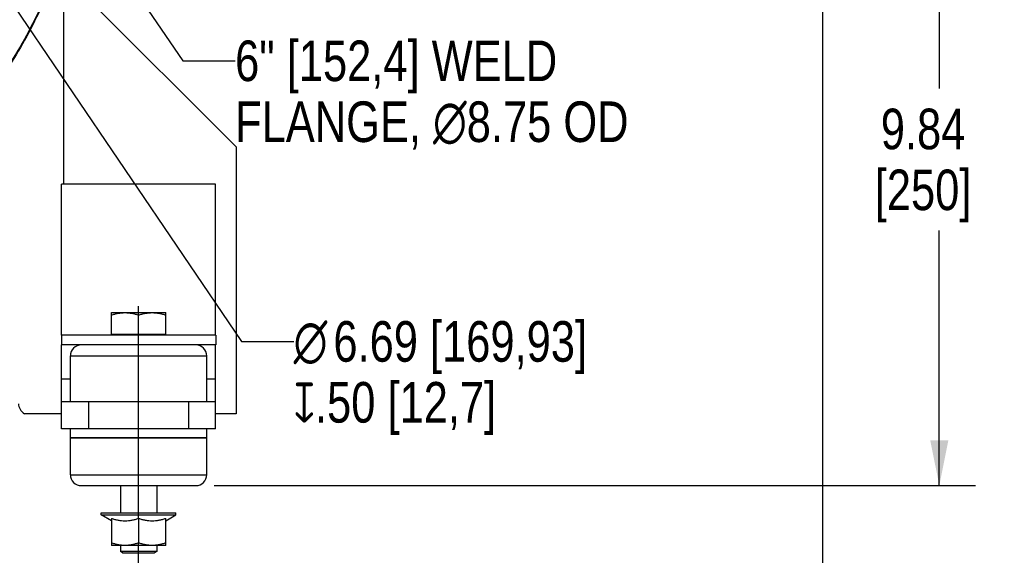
# Model space of a CAD drawing. Header units: inches. Extents: x 0 to 34, y 0 to 22.
# Tile 24 of 175: x 5.9 to 9.3, y 2.7 to 4.5. Entities that reach past the tile are written whole.
import ezdxf

# ---------------------------------------------------------------- set-up
doc = ezdxf.new("R2010")
doc.units = ezdxf.units.IN
doc.header["$LTSCALE"] = 1.87
doc.header["$MEASUREMENT"] = 0
doc.linetypes.add('CENTER', pattern=[0.6, 0.375, -0.075, 0.075, -0.075])
doc.layers.get('0').update_dxf_attribs({"linetype": 'CONTINUOUS'})
for name, color, linetype in [('3_ALL_AXES', 7, 'CONTINUOUS'), ('7_ALL_FEATURES', 7, 'CONTINUOUS'), ('94_3D_NOTES', 7, 'CONTINUOUS')]:
    doc.layers.add(name, color=color, linetype=linetype)
doc.styles.get("Standard").update_dxf_attribs({"font": 'txt', "width": 0.8})
doc.styles.add('TEXTSTYLE_1', font='gdt', dxfattribs={"width": 0.8})
doc.dimstyles.new('DIMSTYLE_2', dxfattribs={"dimtxt": 0.14, "dimasz": 0.156, "dimexe": 0.125, "dimexo": 0.0625, "dimgap": 0.07, "dimtad": 0, "dimtih": 1, "dimtoh": 1, "dimlfac": 4, "dimzin": 4, "dimdsep": 46, "dimtxsty": 'Standard', "dimblk": '_FILLED', "dimblk1": '_FILLED', "dimblk2": '_FILLED', "dimcen": 0.09, "dimadec": 0, "dimazin": 0, "dimtp": 0.001, "dimtm": 0.001, "dimtfac": 1, "dimtofl": 0, "dimtmove": 0, "dimatfit": 3, "dimldrblk": '_FILLED', "dimfxl": 0, "dimtolj": 1, "dimtzin": 4, "dimarcsym": 0})
doc.dimstyles.get("Standard").update_dxf_attribs({"dimtxt": 0.14, "dimasz": 0.156, "dimexe": 0.125, "dimexo": 0.0625, "dimgap": 0.09, "dimtad": 0, "dimtih": 1, "dimtoh": 1, "dimdec": 3, "dimzin": 4, "dimdsep": 46, "dimtxsty": 'Standard', "dimblk": '_FILLED', "dimblk1": '_FILLED', "dimblk2": '_FILLED', "dimcen": 0.09, "dimadec": 0, "dimazin": 0, "dimtol": 1, "dimtp": 0.001, "dimtm": 0.001, "dimtfac": 1, "dimtdec": 3, "dimtofl": 0, "dimtmove": 0, "dimatfit": 3, "dimldrblk": '_FILLED', "dimfxl": 0, "dimtolj": 1, "dimtzin": 4, "dimarcsym": 0})

# ---------------------------------------------------------------- blocks, each defined once
blk = doc.blocks.new('_FILLED')
at = {"color": 0, "linetype": 'ByBlock'}
blk.add_solid([(0, 0), (-1, 0.2), (-1, -0.2)], dxfattribs=at)
blk = doc.blocks.new('*D22')
at = {"color": 2, "linetype": 'Continuous'}
for p, q in [((8.6362, 9.8525), (8.6362, 0.8779)), ((4.4896, 4.1194), (4.4896, 0.8779)), ((4.4896, 1.0029), (6.2969, 1.0029)), ((8.6362, 1.0029), (7.2209, 1.0029))]:
    blk.add_line(p, q, dxfattribs=at)
at = {"color": 2, "linetype": 'Continuous', "xscale": 0.156, "yscale": 0.156, "zscale": 0.156, "rotation": 180}
blk.add_blockref('_FILLED', (4.4896, 1.0029), dxfattribs=at)
at = {"color": 2, "linetype": 'Continuous', "xscale": 0.156, "yscale": 0.156, "zscale": 0.156}
blk.add_blockref('_FILLED', (8.6362, 1.0029), dxfattribs=at)
at = {"color": 2, "linetype": 'Continuous', "insert": (6.6469, 1.0729), "char_height": 0.14, "width": 0.784, "attachment_point": 2, "line_spacing_factor": 0.9}
blk.add_mtext('16.59\\P[421,3]', dxfattribs=at)
blk = doc.blocks.new('*D40')
at = {"color": 2, "linetype": 'Continuous'}
for p, q in [((5.7732, 5.403), (9.1638, 5.403)), ((9.0388, 5.403), (9.0388, 4.3127)), ((9.0388, 2.9425), (9.0388, 3.8227)), ((6.5386, 2.9425), (9.1638, 2.9425))]:
    blk.add_line(p, q, dxfattribs=at)
at = {"color": 2, "linetype": 'Continuous', "xscale": 0.156, "yscale": 0.156, "zscale": 0.156}
for p, rotation in [((9.0388, 5.403), 90), ((9.0388, 2.9425), 270)]:
    blk.add_blockref('_FILLED', p, dxfattribs=dict(at, rotation=rotation))
at = {"color": 2, "linetype": 'Continuous', "insert": (8.9828, 4.2427), "char_height": 0.14, "width": 0.56, "attachment_point": 2, "line_spacing_factor": 0.9}
blk.add_mtext('9.84\\P[250]', dxfattribs=at)

msp = doc.modelspace()

# ---------------------------------------------------------------- linework, layer by layer
at = {"color": 7, "linetype": 'Continuous'}
for points, knots in [([(6.093715, 5.22894), (6.090833, 5.149419), (6.073038, 4.98992), (6.022332, 4.795582), (5.965192, 4.645007), (5.897387, 4.498591), (5.83493, 4.394381), (5.788599, 4.32844)], [0, 0, 0, 0, 0.24782613, 0.49776457, 0.62331532, 0.74900788, 1, 1, 1, 1]), ([(6.094885, 5.209093), (6.091051, 5.131252), (6.071951, 4.975311), (6.021048, 4.785431), (5.964603, 4.638307), (5.898099, 4.495288), (5.837231, 4.393379), (5.792193, 4.328797)], [0, 0, 0, 0, 0.24809654, 0.49817771, 0.62372559, 0.74935387, 1, 1, 1, 1])]:
    msp.add_open_spline(points, degree=3, knots=knots, dxfattribs=at)
at = {"layer": '3_ALL_AXES', "color": 7, "linetype": 'Continuous'}
for p, q in [((6.184838, 3.539111), (6.372338, 3.539111)), ((6.184838, 3.460986), (6.184838, 3.539111)), ((6.278588, 3.464986), (6.278588, 3.530737)), ((6.372338, 3.460986), (6.372338, 3.539111)), ((6.184838, 3.464986), (6.372338, 3.464986)), ((6.544838, 3.460986), (6.012338, 3.460986)), ((6.012338, 3.460986), (6.012338, 3.427486)), ((6.544838, 3.460986), (6.544838, 3.427486)), ((6.544838, 3.427486), (6.012338, 3.427486)), ((6.043588, 3.389986), (6.513588, 3.389986)), ((6.043588, 3.232486), (6.043588, 3.389986)), ((6.513588, 3.232486), (6.513588, 3.389986)), ((6.216088, 2.942486), (6.216088, 2.848736)), ((6.341088, 2.942486), (6.341088, 2.848736)), ((6.149838, 2.841236), (6.149838, 2.848736)), ((6.149838, 2.841236), (6.407338, 2.841236)), ((6.184838, 2.821029), (6.149838, 2.841236)), ((6.149839, 2.848736), (6.407337, 2.848736)), ((6.184838, 2.829402), (6.184838, 2.736236)), ((6.278588, 2.829402), (6.278588, 2.744609)), ((6.372338, 2.736236), (6.372338, 2.829402)), ((6.372339, 2.821029), (6.407338, 2.841236)), ((6.407338, 2.841236), (6.407338, 2.848736)), ((6.372338, 2.736236), (6.184838, 2.736236)), ((6.216088, 2.736236), (6.216088, 2.715316)), ((6.341088, 2.715316), (6.216088, 2.715316)), ((6.223588, 2.710986), (6.216088, 2.715316)), ((6.341088, 2.715316), (6.333588, 2.710986)), ((6.341088, 2.736236), (6.341088, 2.715316)), ((6.223588, 2.710986), (6.333588, 2.710986))]:
    msp.add_line(p, q, dxfattribs=at)
at = {"layer": '3_ALL_AXES', "color": 7, "linetype": 'CENTER'}
for p, q in [((6.278588, 3.530737), (6.278588, 3.560986)), ((6.278588, 2.829402), (6.278588, 3.464986)), ((6.278588, 2.615316), (6.278588, 2.744609))]:
    msp.add_line(p, q, dxfattribs=at)
at = {"layer": '3_ALL_AXES', "color": 7, "linetype": 'Continuous'}
for centre, start, end in [((6.081088, 3.389986), 90, 180), ((6.476088, 3.389986), 0, 90)]:
    msp.add_arc(centre, 0.0375, start, end, dxfattribs=at)
for points, knots in [([(6.184838, 3.530737), (6.18864, 3.532004), (6.196298, 3.534327), (6.207977, 3.537012), (6.2198, 3.538719), (6.227747, 3.539111), (6.231713, 3.539111)], [0, 0, 0, 0, 0.25140968, 0.50174053, 0.75114365, 1, 1, 1, 1]), ([(6.231713, 3.539111), (6.23568, 3.539111), (6.243626, 3.538719), (6.25545, 3.537012), (6.267129, 3.534327), (6.274787, 3.532004), (6.278588, 3.530737)], [0, 0, 0, 0, 0.24885677, 0.49826018, 0.74859072, 1, 1, 1, 1]), ([(6.278588, 3.530737), (6.28239, 3.532004), (6.290048, 3.534327), (6.301727, 3.537012), (6.31355, 3.538719), (6.321497, 3.539111), (6.325463, 3.539111)], [0, 0, 0, 0, 0.25141049, 0.50174191, 0.75114447, 1, 1, 1, 1]), ([(6.325463, 3.539111), (6.32943, 3.539111), (6.337376, 3.538719), (6.3492, 3.537012), (6.360879, 3.534327), (6.368537, 3.532004), (6.372338, 3.530737)], [0, 0, 0, 0, 0.24885558, 0.49825818, 0.74858954, 1, 1, 1, 1]), ([(6.184838, 2.829402), (6.18864, 2.828135), (6.196298, 2.825812), (6.207977, 2.823127), (6.219801, 2.82142), (6.231713, 2.820833), (6.243625, 2.82142), (6.25545, 2.823127), (6.267128, 2.825812), (6.274787, 2.828135), (6.278588, 2.829402)], [0, 0, 0, 0, 0.12570889, 0.2508749, 0.3755755, 0.50000003, 0.62442455, 0.74912516, 0.87429116, 1, 1, 1, 1]), ([(6.278588, 2.829402), (6.28239, 2.828135), (6.290048, 2.825812), (6.301727, 2.823127), (6.313551, 2.82142), (6.325463, 2.820833), (6.337375, 2.82142), (6.3492, 2.823127), (6.360878, 2.825812), (6.368537, 2.828135), (6.372338, 2.829402)], [0, 0, 0, 0, 0.12570884, 0.25087485, 0.37557546, 0.5, 0.62442452, 0.74912512, 0.87429112, 1, 1, 1, 1]), ([(6.231713, 2.736236), (6.227747, 2.736236), (6.219801, 2.736627), (6.207977, 2.738334), (6.196298, 2.741019), (6.18864, 2.743342), (6.184838, 2.744609)], [0, 0, 0, 0, 0.24885052, 0.49824994, 0.74858227, 1, 1, 1, 1]), ([(6.278588, 2.744609), (6.274787, 2.743342), (6.267129, 2.741019), (6.25545, 2.738334), (6.243626, 2.736627), (6.23568, 2.736236), (6.231713, 2.736236)], [0, 0, 0, 0, 0.25141774, 0.50175009, 0.7511495, 1, 1, 1, 1]), ([(6.325463, 2.736236), (6.321497, 2.736236), (6.313551, 2.736627), (6.301727, 2.738334), (6.290048, 2.741019), (6.28239, 2.743342), (6.278588, 2.744609)], [0, 0, 0, 0, 0.2488512, 0.49825079, 0.74858291, 1, 1, 1, 1]), ([(6.372338, 2.744609), (6.368537, 2.743342), (6.360879, 2.741019), (6.3492, 2.738334), (6.337376, 2.736627), (6.32943, 2.736236), (6.325463, 2.736236)], [0, 0, 0, 0, 0.25141745, 0.50174971, 0.75114919, 1, 1, 1, 1])]:
    msp.add_open_spline(points, degree=3, knots=knots, dxfattribs=at)
at = {"layer": '7_ALL_FEATURES', "color": 7, "linetype": 'Continuous'}
for p, q in [((5.996234, 4.72959), (6.614588, 4.111236)), ((6.020838, 3.982486), (6.020838, 4.704986)), ((6.614588, 4.111236), (6.614588, 3.189486)), ((6.544213, 3.982486), (6.012963, 3.982486)), ((6.012963, 3.460986), (6.012963, 3.982486)), ((6.544213, 3.460986), (6.544213, 3.982486)), ((6.012963, 3.138736), (6.012963, 3.427486)), ((6.544213, 3.138736), (6.544213, 3.427486)), ((6.043588, 3.309986), (6.012963, 3.309986)), ((6.544213, 3.309986), (6.513588, 3.309986)), ((6.012963, 3.232486), (6.544213, 3.232486)), ((6.106713, 3.138736), (6.106713, 3.232486)), ((6.450463, 3.232486), (6.450463, 3.138736)), ((6.012963, 3.189486), (5.885594, 3.189486)), ((6.614588, 3.189486), (6.544213, 3.189486)), ((6.544213, 3.138736), (6.012963, 3.138736)), ((6.043588, 2.979986), (6.043588, 3.138736)), ((6.513588, 2.979986), (6.513588, 3.138736)), ((6.513588, 3.106736), (6.043588, 3.106736)), ((6.043591, 3.107486), (6.513586, 3.107486)), ((6.043588, 2.979986), (6.513588, 2.979986)), ((6.081088, 2.942486), (6.476088, 2.942486))]:
    msp.add_line(p, q, dxfattribs=at)
for centre, start, end in [((6.081088, 2.979986), 180, 270), ((6.476088, 2.979986), 270, 360)]:
    msp.add_arc(centre, 0.0375, start, end, dxfattribs=at)
msp.add_ellipse((6.020838, 3.223964), major_axis=(0.15625, 0), ratio=0.44061822, start_param=-3.14159265, end_param=-2.61706987, dxfattribs=at)

# ---------------------------------------------------------------- texts
at = {"layer": '94_3D_NOTES', "color": 2, "linetype": 'Continuous', "insert": (6.611229, 4.477682), "char_height": 0.14, "width": 1.86666667, "attachment_point": 1, "line_spacing_factor": 0.9}
msp.add_mtext('6" [152,4] WELD\\PFLANGE, \\Fgdt;{\\Fgdt;n}\\Ftxt;8.75 OD', dxfattribs=at)
at = {"layer": '94_3D_NOTES', "color": 2, "linetype": 'Continuous', "insert": (6.813177, 3.509808), "char_height": 0.14, "width": 1.64266667, "attachment_point": 1, "line_spacing_factor": 0.9, "style": 'TEXTSTYLE_1'}
msp.add_mtext('{\\Fgdt;n}\\Ftxt;{\\Ftxt.shx;\\W0.166667;\\H0.140000; }6.69 [169,93]\\P\\Fgdt;{\\Fgdt;x}\\Ftxt;.50 [12,7]', dxfattribs=at)

# ---------------------------------------------------------------- dimensions: what is measured, and where the dimension line sits
at = {"color": 2, "linetype": 'Continuous'}
for base, p1, p2, angle, picture, middle in [((4.489588, 1.002924), (8.63622, 9.914994), (4.489588, 4.181861), 180, '*D22', (6.758887, 0.897924)), ((9.038818, 5.402986), (6.476088, 2.942486), (5.710713, 5.402986), 90, '*D40', (9.038818, 4.067736))]:
    dim = msp.add_linear_dim(base=base, p1=p1, p2=p2, angle=angle, dimstyle='DIMSTYLE_2', dxfattribs=at)
    dim.commit()
    dim.dimension.update_dxf_attribs({"geometry": picture, "text_midpoint": middle, "dimtype": 160})

# ---------------------------------------------------------------- leaders
at = {"layer": '94_3D_NOTES', "color": 2, "linetype": 'Continuous', "annotation_type": 0, "has_hookline": 1, "hookline_direction": 1}
for points, text_width in [([(5.538796, 5.711927), (6.431229, 4.407682), (6.611229, 4.407682)], 1.643542), ([(5.325216, 5.37092), (6.633177, 3.439808), (6.813177, 3.439808)], 1.340395)]:
    msp.add_leader(points, dimstyle='Standard', override={"dimtad": 0}, dxfattribs=dict(at, text_width=text_width))

doc.saveas('drawing.dxf')
